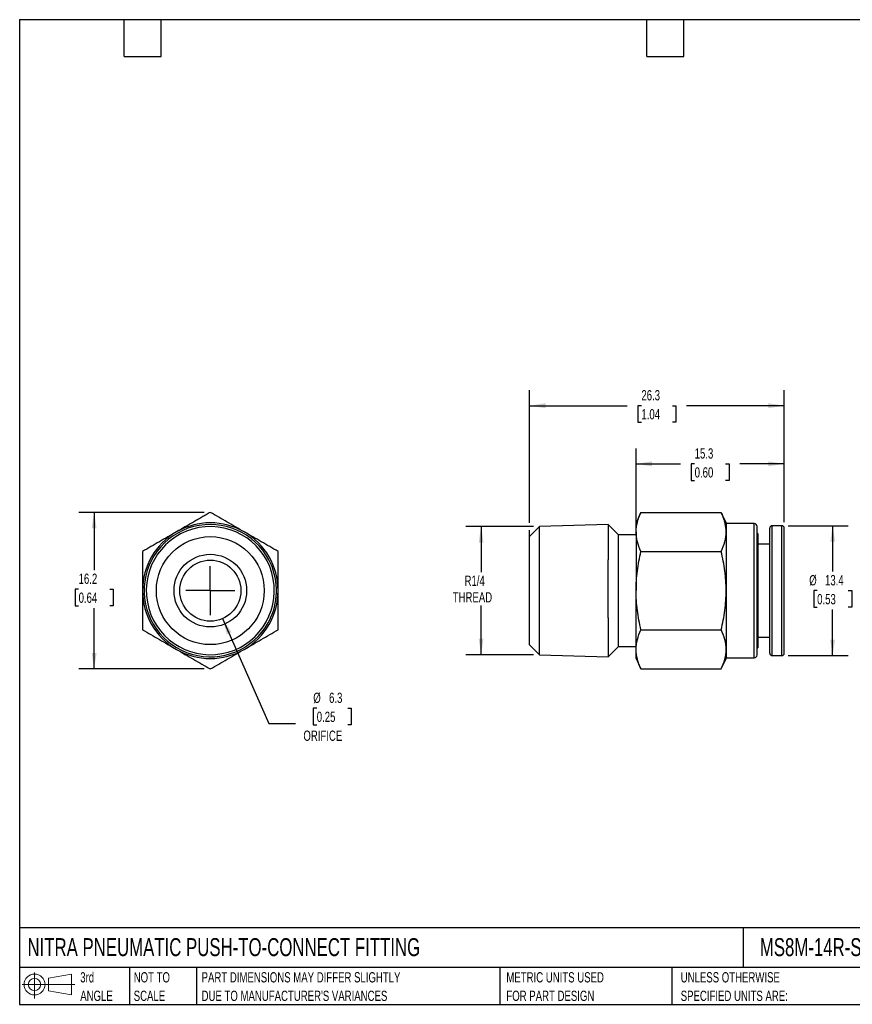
# Model space of a CAD drawing. Header units: millimetres. Extents: x 3 to 137, y 3 to 105.
# Tile 1 of 2: x 3 to 89, y 3 to 105. Entities that reach past the tile are written whole.
import ezdxf

# ---------------------------------------------------------------- set-up
doc = ezdxf.new("R2010")
doc.units = ezdxf.units.MM
doc.header["$LTSCALE"] = 0.5
doc.linetypes.add('SLD-Center', pattern=[19.05, 15.24, -1.27, 1.27, -1.27])
doc.linetypes.add('SLD-Solid', pattern=[0])
doc.layers.add('CENTER', color=40, linetype='SLD-Center')
doc.layers.add('SLD-DEFPOINTS', color=7, linetype='Continuous')
doc.layers.add('DIMENSIONS', color=140, linetype='SLD-Solid', lineweight=25)
doc.layers.add('TEXT', color=140, linetype='SLD-Solid', lineweight=25)
doc.styles.add('SLDTEXTSTYLE0', font='TXT', dxfattribs={"width": 0.7})
doc.dimstyles.new('SLDDIMSTYLE0', dxfattribs={"dimtxt": 1.079004, "dimasz": 1.651, "dimexe": 0, "dimexo": 0.0625, "dimgap": 0.269751, "dimtad": 0, "dimtih": 1, "dimtoh": 1, "dimdec": 1, "dimrnd": 1e-09, "dimzin": 12, "dimdsep": 46, "dimtxsty": 'SLDTEXTSTYLE0', "dimsah": 1, "dimcen": 0.09, "dimadec": 0, "dimazin": 3, "dimtfac": 1, "dimtdec": 1, "dimtofl": 0, "dimtmove": 0, "dimatfit": 3, "dimfxl": 0, "dimfrac": 2, "dimtolj": 1, "dimtzin": 12, "dimarcsym": 0})
doc.dimstyles.new('SLDDIMSTYLE3', dxfattribs={"dimtxt": 1.079004, "dimasz": 1.651, "dimexe": 0, "dimexo": 0.0625, "dimgap": 0.269751, "dimtad": 0, "dimtih": 1, "dimtoh": 1, "dimdec": 1, "dimrnd": 1e-09, "dimzin": 12, "dimdsep": 46, "dimtxsty": 'SLDTEXTSTYLE0', "dimsah": 1, "dimcen": 0, "dimadec": 0, "dimazin": 3, "dimtfac": 1, "dimtdec": 1, "dimtofl": 0, "dimtmove": 0, "dimatfit": 3, "dimfxl": 0, "dimfrac": 2, "dimtolj": 1, "dimtzin": 12, "dimarcsym": 0})

# ---------------------------------------------------------------- blocks, each defined once
blk = doc.blocks.new('Block11')
at = {"color": 7, "linetype": 'SLD-Solid', "lineweight": 18}
for p, q in [((1.29, 2.66), (1.29, 0)), ((2.74, 2.08), (5.09, 2.52)), ((2.74, 0.8), (2.74, 2.08)), ((5.09, 2.52), (5.09, 0.37)), ((0, 1.44), (5.44, 1.44)), ((2.74, 0.8), (5.09, 0.37))]:
    blk.add_line(p, q, dxfattribs=at)
for radius in [1.08, 0.643]:
    blk.add_circle((1.29, 1.44), radius, dxfattribs=at)
blk = doc.blocks.new('Block12')
at = {"layer": 'SLD-DEFPOINTS'}
blk.add_blockref('Block11', (0, 0), dxfattribs=at)
blk = doc.blocks.new('SW_NOTE_0_1')
at = {"layer": 'TEXT', "color": 0, "char_height": 1.0583, "attachment_point": 1, "style": 'SLDTEXTSTYLE0'}
for s, insert in [('UNLESS OTHERWISE', (0, 1.36)), ('SPECIFIED UNITS ARE:', (0, -0.55))]:
    blk.add_mtext(s, dxfattribs=dict(at, insert=insert))
blk = doc.blocks.new('SW_NOTE_0_2')
at = {"layer": 'TEXT', "color": 0, "char_height": 1.0583, "attachment_point": 1, "style": 'SLDTEXTSTYLE0'}
for s, insert in [('PART DIMENSIONS MAY DIFFER SLIGHTLY', (0, 1.36)), ("DUE TO MANUFACTURER'S VARIANCES", (0, -0.55))]:
    blk.add_mtext(s, dxfattribs=dict(at, insert=insert))
blk = doc.blocks.new('SW_NOTE_0_3')
at = {"layer": 'TEXT', "color": 0, "char_height": 1.058, "attachment_point": 1, "style": 'SLDTEXTSTYLE0'}
for s, insert in [('NOT TO', (0, 1.36)), ('SCALE', (0, -0.55))]:
    blk.add_mtext(s, dxfattribs=dict(at, insert=insert))
blk = doc.blocks.new('SW_NOTE_0_4')
at = {"layer": 'TEXT', "color": 0, "char_height": 1.058, "attachment_point": 1, "style": 'SLDTEXTSTYLE0'}
for s, insert in [('3rd', (0, 1.36)), ('ANGLE', (0, -0.55))]:
    blk.add_mtext(s, dxfattribs=dict(at, insert=insert))
blk = doc.blocks.new('SW_NOTE_0_5')
at = {"layer": 'TEXT', "color": 0, "char_height": 1.0583, "attachment_point": 1, "style": 'SLDTEXTSTYLE0'}
for s, insert in [('METRIC UNITS USED', (0, 1.36)), ('FOR PART DESIGN', (0, -0.55))]:
    blk.add_mtext(s, dxfattribs=dict(at, insert=insert))
blk = doc.blocks.new('_D')
at = {"layer": 'DIMENSIONS'}
for p, q in [((56.22, 52.47), (49.23, 52.47)), ((50.82, 52.47), (50.82, 47.76)), ((50.82, 39.25), (50.82, 44.33)), ((56.22, 39.25), (49.23, 39.25))]:
    blk.add_line(p, q, dxfattribs=at)
for points in [[(50.82, 52.47), (50.57, 50.82), (51.07, 50.82)], [(50.82, 39.25), (51.07, 40.9), (50.57, 40.9)]]:
    blk.add_solid(points, dxfattribs=at)
at = {"layer": 'DIMENSIONS', "char_height": 1.058, "attachment_point": 1, "style": 'SLDTEXTSTYLE0'}
for s, insert in [('R1/4', (49.11, 47.41)), ('THREAD', (47.89, 45.7))]:
    blk.add_mtext(s, dxfattribs=dict(at, insert=insert))
blk = doc.blocks.new('_D_1')
at = {"layer": 'DIMENSIONS'}
for p, q in [((66.82, 52.56), (66.82, 60.53)), ((82.12, 52.94), (82.12, 60.53)), ((66.82, 58.94), (71.41, 58.94)), ((72.87, 58.94), (72.51, 58.94)), ((72.51, 58.94), (72.51, 57.23)), ((76.07, 58.94), (76.44, 58.94)), ((76.44, 58.94), (76.44, 57.23)), ((82.12, 58.94), (77.54, 58.94)), ((72.51, 57.23), (72.87, 57.23)), ((76.44, 57.23), (76.07, 57.23))]:
    blk.add_line(p, q, dxfattribs=at)
for points in [[(66.82, 58.94), (68.47, 58.69), (68.47, 59.2)], [(82.12, 58.94), (80.47, 59.2), (80.47, 58.69)]]:
    blk.add_solid(points, dxfattribs=at)
at = {"layer": 'DIMENSIONS', "char_height": 1.058, "attachment_point": 1, "style": 'SLDTEXTSTYLE0'}
for s, insert in [('15.3', (72.87, 60.55)), ('0.60', (72.87, 58.59))]:
    blk.add_mtext(s, dxfattribs=dict(at, insert=insert))
blk = doc.blocks.new('_D_2')
at = {"layer": 'DIMENSIONS'}
for p, q in [((55.82, 52.85), (55.82, 66.53)), ((82.12, 52.94), (82.12, 66.53)), ((55.82, 64.94), (65.91, 64.94)), ((67.37, 64.94), (67.01, 64.94)), ((67.01, 64.94), (67.01, 63.23)), ((70.57, 64.94), (70.94, 64.94)), ((70.94, 64.94), (70.94, 63.23)), ((82.12, 64.94), (72.04, 64.94)), ((67.01, 63.23), (67.37, 63.23)), ((70.94, 63.23), (70.57, 63.23)), ((55.82, 50.24), (55.82, 52.09))]:
    blk.add_line(p, q, dxfattribs=at)
for points in [[(55.82, 64.94), (57.47, 64.69), (57.47, 65.2)], [(82.12, 64.94), (80.47, 65.2), (80.47, 64.69)]]:
    blk.add_solid(points, dxfattribs=at)
at = {"layer": 'DIMENSIONS', "char_height": 1.058, "attachment_point": 1, "style": 'SLDTEXTSTYLE0'}
for s, insert in [('26.3', (67.37, 66.55)), ('1.04', (67.37, 64.59))]:
    blk.add_mtext(s, dxfattribs=dict(at, insert=insert))
blk = doc.blocks.new('_D_3')
at = {"layer": 'DIMENSIONS'}
for p, q in [((82.51, 52.56), (88.71, 52.56)), ((87.12, 52.56), (87.12, 47.82)), ((85.52, 45.86), (85.16, 45.86)), ((85.16, 45.86), (85.16, 44.14)), ((88.72, 45.86), (89.09, 45.86)), ((89.09, 45.86), (89.09, 44.14)), ((85.16, 44.14), (85.52, 44.14)), ((87.12, 39.16), (87.12, 43.9)), ((89.09, 44.14), (88.72, 44.14)), ((82.51, 39.16), (88.71, 39.16))]:
    blk.add_line(p, q, dxfattribs=at)
for points in [[(87.12, 52.56), (86.87, 50.91), (87.37, 50.91)], [(87.12, 39.16), (87.37, 40.81), (86.87, 40.81)]]:
    blk.add_solid(points, dxfattribs=at)
at = {"layer": 'DIMENSIONS', "char_height": 1.058, "attachment_point": 1, "style": 'SLDTEXTSTYLE0'}
for s, insert in [('%%c', (84.7, 47.46)), ('13.4', (86.33, 47.46)), ('0.53', (85.52, 45.51))]:
    blk.add_mtext(s, dxfattribs=dict(at, insert=insert))
blk = doc.blocks.new('_D_6')
at = {"layer": 'DIMENSIONS'}
for p, q in [((24.13, 42.98), (28.9, 32.16)), ((33.85, 33.72), (33.49, 33.72)), ((33.49, 33.72), (33.49, 32.01)), ((37.06, 33.72), (37.42, 33.72)), ((37.42, 33.72), (37.42, 32.01)), ((28.9, 32.16), (31.67, 32.16)), ((33.49, 32.01), (33.85, 32.01)), ((37.42, 32.01), (37.06, 32.01))]:
    blk.add_line(p, q, dxfattribs=at)
blk.add_solid([(24.13, 42.98), (24.56, 41.36), (25.03, 41.57)], dxfattribs=at)
at = {"layer": 'DIMENSIONS', "char_height": 1.058, "attachment_point": 1, "style": 'SLDTEXTSTYLE0'}
for s, insert in [('%%c', (33.49, 35.33)), ('6.3', (35.12, 35.33)), ('0.25', (33.85, 33.37)), ('ORIFICE', (32.47, 31.42))]:
    blk.add_mtext(s, dxfattribs=dict(at, insert=insert))
blk = doc.blocks.new('_D_7')
at = {"layer": 'DIMENSIONS'}
for p, q in [((22.23, 53.94), (9.27, 53.94)), ((10.86, 53.94), (10.86, 47.97)), ((9.26, 46.01), (8.9, 46.01)), ((8.9, 46.01), (8.9, 44.3)), ((12.47, 46.01), (12.83, 46.01)), ((12.83, 46.01), (12.83, 44.3)), ((8.9, 44.3), (9.26, 44.3)), ((10.86, 37.78), (10.86, 44.05)), ((12.83, 44.3), (12.47, 44.3)), ((22.23, 37.78), (9.27, 37.78))]:
    blk.add_line(p, q, dxfattribs=at)
for points in [[(10.86, 53.94), (10.61, 52.29), (11.12, 52.29)], [(10.86, 37.78), (11.12, 39.43), (10.61, 39.43)]]:
    blk.add_solid(points, dxfattribs=at)
at = {"layer": 'DIMENSIONS', "char_height": 1.058, "attachment_point": 1, "style": 'SLDTEXTSTYLE0'}
for s, insert in [('16.2', (9.26, 47.62)), ('0.64', (9.26, 45.66))]:
    blk.add_mtext(s, dxfattribs=dict(at, insert=insert))
blk = doc.blocks.new('SW_CENTERMARKSYMBOL_1')
at = {"layer": 'CENTER', "color": 0}
for q in [(0, 2.54), (-2.54, 0), (0, -2.54), (2.54, 0)]:
    blk.add_line((0, 0), q, dxfattribs=at)

msp = doc.modelspace()

# ---------------------------------------------------------------- linework, layer by layer
for p, q in [((67.33, 53.94), (66.82, 52.86)), ((67.33, 53.94), (75.62, 53.94)), ((76.12, 52.86), (75.61, 53.94)), ((66.82, 51.92), (66.82, 52.86)), ((76.12, 52.86), (76.12, 51.92)), ((56.85, 52.47), (55.82, 51.43)), ((63.94, 52.69), (56.85, 52.47)), ((56.85, 39.25), (56.85, 52.47)), ((65.02, 51.61), (63.94, 52.69)), ((63.94, 52.69), (63.94, 49.04)), ((66.82, 51.92), (66.82, 45.86)), ((79.02, 52.78), (76.12, 52.78)), ((76.12, 51.92), (76.12, 45.86)), ((79.02, 38.93), (79.02, 52.78)), ((79.32, 39.23), (79.32, 52.48)), ((80.62, 43.34), (80.62, 52.31)), ((81.87, 52.56), (80.87, 52.56)), ((80.87, 43.24), (80.87, 52.56)), ((81.87, 43.24), (81.87, 52.56)), ((82.12, 43.34), (82.12, 52.31)), ((55.82, 40.28), (55.82, 51.43)), ((66.82, 51.61), (65.02, 51.61)), ((65.02, 40.11), (65.02, 51.61)), ((79.39, 51.75), (79.32, 51.75)), ((79.39, 51.75), (79.39, 40.11)), ((67.33, 49.9), (75.62, 49.9)), ((80.62, 50.65), (79.39, 50.65)), ((66.82, 39.8), (66.82, 45.86)), ((76.12, 45.86), (76.12, 39.8)), ((63.94, 43.06), (63.94, 39.03)), ((80.62, 39.41), (80.62, 43.34)), ((80.87, 39.16), (80.87, 43.24)), ((81.87, 39.16), (81.87, 43.24)), ((82.12, 39.41), (82.12, 43.34)), ((67.33, 41.82), (75.62, 41.82)), ((79.39, 41.07), (80.62, 41.07)), ((55.82, 40.28), (56.85, 39.25)), ((63.94, 39.03), (65.02, 40.11)), ((65.02, 40.11), (66.82, 40.11)), ((66.82, 38.86), (66.82, 39.8)), ((76.12, 39.8), (76.12, 38.86)), ((79.32, 40.11), (79.39, 40.11)), ((79.39, 39.99), (79.32, 39.99)), ((79.32, 39.97), (79.39, 39.97)), ((79.39, 40.11), (79.39, 39.99)), ((79.39, 39.99), (79.39, 39.97)), ((56.85, 39.25), (63.94, 39.03)), ((66.82, 38.86), (67.33, 37.78)), ((75.62, 37.78), (76.12, 38.86)), ((76.12, 38.93), (79.02, 38.93)), ((80.87, 39.16), (81.87, 39.16)), ((67.33, 37.78), (75.62, 37.78))]:
    msp.add_line(p, q)
for radius in [5.57, 3.75, 3.15]:
    msp.add_circle((22.86, 45.86), radius)
for centre, radius, start, end in [((22.86, 45.86), 7, 60, 120), ((22.86, 45.86), 7, 120, 180), ((22.86, 45.86), 6.83, 27.7278, 335.8374), ((22.86, 45.86), 6.61, 190.4664, 190.3502), ((22.86, 45.86), 7, 0, 60), ((79.02, 52.48), 0.3, 0, 90), ((80.87, 52.31), 0.25, 90, 180), ((81.87, 52.31), 0.25, 360, 90), ((22.86, 45.86), 7, 180, 240), ((22.86, 45.86), 7, 300, 0), ((22.86, 45.86), 7, 240, 300), ((79.02, 39.23), 0.3, 270, 0), ((80.87, 39.41), 0.25, 180, 270), ((81.87, 39.41), 0.25, 270, 0)]:
    msp.add_arc(centre, radius, start, end)
for points, knots in [([(22.86, 53.94), (22.71, 53.86), (22.42, 53.69), (21.98, 53.43), (21.55, 53.18), (21.12, 52.93), (20.68, 52.68), (20.24, 52.43), (19.8, 52.18), (19.51, 52.01), (19.36, 51.92)], [0, 0, 0, 0, 0.129169, 0.255361, 0.379256, 0.501633, 0.626734, 0.750818, 0.875637, 1, 1, 1, 1]), ([(26.36, 51.92), (25.77, 52.26), (25.18, 52.6), (24.02, 53.28), (23.44, 53.61), (22.86, 53.94)], [0, 0, 0, 0, 0.5, 0.5, 1, 1, 1, 1]), ([(66.82, 51.92), (66.82, 52.26), (66.87, 52.6), (67.04, 53.28), (67.17, 53.61), (67.33, 53.94)], [0, 0, 0, 0, 0.5, 0.5, 1, 1, 1, 1]), ([(76.12, 51.92), (76.12, 51.99), (76.12, 52.12), (76.1, 52.32), (76.07, 52.53), (76.04, 52.73), (75.98, 52.97), (75.89, 53.26), (75.77, 53.6), (75.67, 53.83), (75.62, 53.94)], [0, 0, 0, 0, 0.097762, 0.196405, 0.295997, 0.396606, 0.498296, 0.658744, 0.825917, 1, 1, 1, 1]), ([(19.36, 51.92), (18.77, 51.58), (18.18, 51.24), (17.02, 50.57), (16.44, 50.23), (15.86, 49.9)], [0, 0, 0, 0, 0.5, 0.5, 1, 1, 1, 1]), ([(29.86, 49.9), (29.29, 50.23), (28.71, 50.57), (27.54, 51.24), (26.95, 51.58), (26.36, 51.92)], [0, 0, 0, 0, 0.5, 0.5, 1, 1, 1, 1]), ([(67.33, 49.9), (67.17, 50.23), (67.04, 50.57), (66.87, 51.24), (66.82, 51.58), (66.82, 51.92)], [0, 0, 0, 0, 0.5, 0.5, 1, 1, 1, 1]), ([(75.62, 49.9), (75.77, 50.23), (75.9, 50.57), (76.07, 51.24), (76.12, 51.58), (76.12, 51.92)], [0, 0, 0, 0, 0.5, 0.5, 1, 1, 1, 1]), ([(15.86, 49.9), (15.86, 49.24), (15.86, 48.57), (15.86, 47.22), (15.86, 46.54), (15.86, 45.86)], [0, 0, 0, 0, 0.5, 0.5, 1, 1, 1, 1]), ([(29.86, 45.86), (29.86, 46.54), (29.86, 47.22), (29.86, 48.57), (29.86, 49.24), (29.86, 49.9)], [0, 0, 0, 0, 0.5, 0.5, 1, 1, 1, 1]), ([(66.82, 45.86), (66.82, 46.54), (66.87, 47.22), (67.04, 48.57), (67.17, 49.24), (67.33, 49.9)], [0, 0, 0, 0, 0.5, 0.5, 1, 1, 1, 1]), ([(76.12, 45.86), (76.12, 46.54), (76.07, 47.22), (75.9, 48.57), (75.77, 49.24), (75.62, 49.9)], [0, 0, 0, 0, 0.5, 0.5, 1, 1, 1, 1]), ([(29.09, 43.06), (29.52, 44), (29.72, 45.04), (29.66, 47.1), (29.39, 48.13), (28.91, 49.04)], [0, 0, 0, 0, 0.5, 0.5, 1, 1, 1, 1]), ([(63.94, 43.06), (63.94, 44), (63.94, 45.04), (63.94, 47.1), (63.94, 48.13), (63.94, 49.04)], [0, 0, 0, 0, 0.5, 0.5, 1, 1, 1, 1]), ([(15.86, 45.86), (15.86, 45.17), (15.86, 44.5), (15.86, 43.15), (15.86, 42.48), (15.86, 41.82)], [0, 0, 0, 0, 0.5, 0.5, 1, 1, 1, 1]), ([(29.86, 41.82), (29.86, 42.48), (29.86, 43.15), (29.86, 44.5), (29.86, 45.17), (29.86, 45.86)], [0, 0, 0, 0, 0.5, 0.5, 1, 1, 1, 1]), ([(67.33, 41.82), (67.17, 42.48), (67.04, 43.15), (66.87, 44.5), (66.82, 45.17), (66.82, 45.86)], [0, 0, 0, 0, 0.5, 0.5, 1, 1, 1, 1]), ([(75.62, 41.82), (75.77, 42.48), (75.9, 43.15), (76.07, 44.5), (76.12, 45.17), (76.12, 45.86)], [0, 0, 0, 0, 0.5, 0.5, 1, 1, 1, 1]), ([(15.86, 41.82), (16.44, 41.49), (17.02, 41.15), (18.18, 40.48), (18.77, 40.14), (19.36, 39.8)], [0, 0, 0, 0, 0.5, 0.5, 1, 1, 1, 1]), ([(26.36, 39.8), (26.95, 40.14), (27.54, 40.48), (28.71, 41.15), (29.29, 41.49), (29.86, 41.82)], [0, 0, 0, 0, 0.5, 0.5, 1, 1, 1, 1]), ([(66.82, 39.8), (66.82, 40.14), (66.87, 40.48), (67.04, 41.15), (67.17, 41.49), (67.33, 41.82)], [0, 0, 0, 0, 0.5, 0.5, 1, 1, 1, 1]), ([(76.12, 39.8), (76.12, 40.14), (76.07, 40.48), (75.9, 41.15), (75.77, 41.49), (75.62, 41.82)], [0, 0, 0, 0, 0.5, 0.5, 1, 1, 1, 1]), ([(19.36, 39.8), (19.95, 39.45), (20.54, 39.12), (21.71, 38.44), (22.29, 38.11), (22.86, 37.78)], [0, 0, 0, 0, 0.5, 0.5, 1, 1, 1, 1]), ([(22.86, 37.78), (23.44, 38.11), (24.02, 38.44), (25.18, 39.12), (25.77, 39.45), (26.36, 39.8)], [0, 0, 0, 0, 0.5, 0.5, 1, 1, 1, 1]), ([(67.33, 37.78), (67.17, 38.11), (67.04, 38.44), (66.87, 39.12), (66.82, 39.45), (66.82, 39.8)], [0, 0, 0, 0, 0.5, 0.5, 1, 1, 1, 1]), ([(75.62, 37.78), (75.77, 38.11), (75.9, 38.44), (76.07, 39.12), (76.12, 39.45), (76.12, 39.8)], [0, 0, 0, 0, 0.5, 0.5, 1, 1, 1, 1])]:
    msp.add_open_spline(points, degree=3, knots=knots)
msp.add_open_spline([(16.36, 44.67), (16.36, 44.67), (16.36, 44.66), (16.36, 44.66)], degree=3)
at = {"layer": 'TEXT'}
for p, q in [((3.17, 104.78), (136.52, 104.78)), ((3.17, 104.78), (3.17, 3.17)), ((13.97, 100.97), (13.97, 104.78)), ((17.78, 100.97), (17.78, 104.78)), ((67.94, 100.97), (67.94, 104.78)), ((71.75, 100.97), (71.75, 104.78)), ((13.97, 100.97), (17.78, 100.97)), ((67.94, 100.97), (71.75, 100.97)), ((136.52, 11.06), (3.17, 11.06)), ((77.88, 11.06), (77.88, 6.98)), ((136.52, 6.98), (3.17, 6.98)), ((14.52, 6.98), (14.52, 3.17)), ((21.42, 6.98), (21.42, 3.17)), ((52.74, 6.98), (52.74, 3.17)), ((70.5, 6.98), (70.5, 3.17)), ((3.17, 3.17), (136.52, 3.17))]:
    msp.add_line(p, q, dxfattribs=at)

# ---------------------------------------------------------------- block references
at = {"layer": 'CENTER'}
msp.add_blockref('SW_CENTERMARKSYMBOL_1', (22.86, 45.86), dxfattribs=at)
at = {"layer": 'SLD-DEFPOINTS'}
msp.add_blockref('Block12', (3.42, 3.78), dxfattribs=at)
at = {"layer": 'TEXT'}
for name, p in [('SW_NOTE_0_4', (9.43, 5.13)), ('SW_NOTE_0_3', (14.95, 5.13)), ('SW_NOTE_0_2', (21.96, 5.13)), ('SW_NOTE_0_5', (53.43, 5.13)), ('SW_NOTE_0_1', (71.43, 5.13))]:
    msp.add_blockref(name, p, dxfattribs=at)

# ---------------------------------------------------------------- texts
at = {"layer": 'TEXT', "char_height": 1.8521, "attachment_point": 1, "style": 'SLDTEXTSTYLE0'}
for s, insert in [('NITRA PNEUMATIC PUSH-TO-CONNECT FITTING', (3.98, 10)), ('MS8M-14R-SS2', (79.6, 10))]:
    msp.add_mtext(s, dxfattribs=dict(at, insert=insert))

# ---------------------------------------------------------------- dimensions: what is measured, and where the dimension line sits
at = {"layer": 'DIMENSIONS'}
for base, p1, p2, picture, middle in [((55.82, 64.94), (82.12, 52.31), (55.82, 49.61), '_D_2', (68.97, 64.94)), ((82.12, 58.94), (66.82, 51.92), (82.12, 52.31), '_D_1', (74.47, 58.94))]:
    dim = msp.add_linear_dim(base=base, p1=p1, p2=p2, dimstyle='SLDDIMSTYLE0', dxfattribs=at)
    dim.commit()
    dim.dimension.update_dxf_attribs({"geometry": picture, "text_midpoint": middle, "dimtype": 160})
dim = msp.add_linear_dim(base=(10.86, 37.78), p1=(22.86, 53.94), p2=(22.86, 37.78), angle=90, dimstyle='SLDDIMSTYLE0', dxfattribs=at)
dim.commit()
dim.dimension.update_dxf_attribs({"geometry": '_D_7', "text_midpoint": (10.86, 46.01), "dimtype": 160})
for base, p1, p2, text, picture, middle in [((50.82, 52.47), (56.85, 39.25), (56.85, 52.47), 'R1/4\\PTHREAD', '_D', (50.82, 46.05)), ((87.12, 39.16), (81.87, 52.56), (81.87, 39.16), '%%c<>', '_D_3', (87.12, 45.86))]:
    dim = msp.add_linear_dim(base=base, p1=p1, p2=p2, angle=90, text=text, dimstyle='SLDDIMSTYLE0', dxfattribs=at)
    dim.commit()
    dim.dimension.update_dxf_attribs({"geometry": picture, "text_midpoint": middle, "dimtype": 160})
dim = msp.add_diameter_dim_2p(p1=(21.59, 48.74), p2=(24.13, 42.98), text='<>\\PORIFICE', dimstyle='SLDDIMSTYLE3', dxfattribs=at)
dim.commit()
dim.dimension.update_dxf_attribs({"geometry": '_D_6', "text_midpoint": (35.46, 32.87), "dimtype": 163})

doc.saveas('drawing.dxf')
